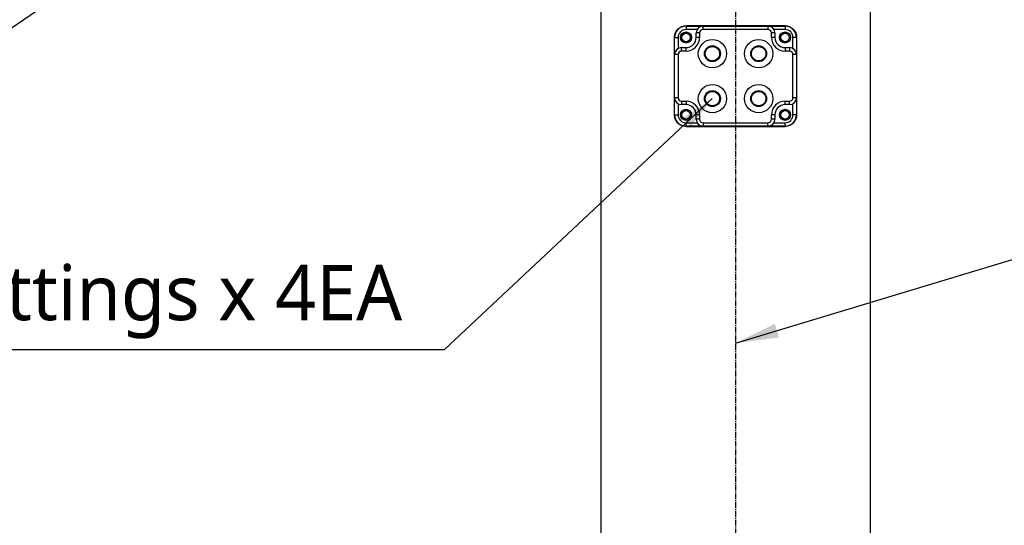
# Model space of a CAD drawing. Header units: millimetres. Extents: x 0 to 4378, y 0 to 2397.
# Tile 222 of 256: x 1405 to 1690, y 1544 to 1690. Entities that reach past the tile are written whole.
import ezdxf

# ---------------------------------------------------------------- set-up
doc = ezdxf.new("R2010")
doc.units = ezdxf.units.MM
doc.header["$LTSCALE"] = 0.2
doc.linetypes.add('CENTER2', pattern=[1.125, 0.75, -0.125, 0.125, -0.125])
doc.layers.add('02_Center Line', color=1, linetype='CENTER2')
doc.styles.add('Rainbow-4.0 Style', font='malgunsl.ttf')
doc.styles.add('Rainbow-5.0 Style', font='malgunsl.ttf')
doc.dimstyles.new('Rainbow-4.0 Style', dxfattribs={"dimtxt": 3.5, "dimasz": 2.5, "dimexe": 1, "dimexo": 1, "dimgap": 1, "dimtad": 1, "dimdsep": 46, "dimtxsty": 'Rainbow-4.0 Style', "dimcen": 0, "dimclrd": 251, "dimclre": 251, "dimclrt": 7, "dimazin": 3, "dimtp": 0.1, "dimtm": 0.1, "dimtfac": 0.61, "dimtmove": 0, "dimatfit": 3, "dimfxl": 1, "dimlwd": -1, "dimlwe": -1, "dimarcsym": 1})
doc.dimstyles.new('Rainbow-5.0 Style', dxfattribs={"dimtxt": 4.5, "dimasz": 2.5, "dimexe": 1, "dimexo": 1, "dimgap": 1, "dimtad": 1, "dimdsep": 46, "dimtxsty": 'Rainbow-5.0 Style', "dimcen": 0, "dimclrd": 251, "dimclre": 251, "dimclrt": 7, "dimazin": 3, "dimtp": 0.1, "dimtm": 0.1, "dimtfac": 0.61, "dimtmove": 0, "dimatfit": 3, "dimfxl": 1, "dimlwd": -1, "dimlwe": -1, "dimarcsym": 1})

# ---------------------------------------------------------------- blocks, each defined once
blk = doc.blocks.new('*D125')
at = {"color": 251, "linetype": 'ByBlock', "transparency": 16777216}
for p, q in [((1667.34, 1758.41), (1778.89, 1758.41)), ((1773.89, 1248.51), (1773.89, 1745.91)), ((1585.46, 1236.01), (1778.89, 1236.01))]:
    blk.add_line(p, q, dxfattribs=at)
at = {"color": 251, "transparency": 16777216}
for points in [[(1771.81, 1745.91), (1775.98, 1745.91), (1773.89, 1758.41)], [(1771.81, 1248.51), (1775.98, 1248.51), (1773.89, 1236.01)]]:
    blk.add_solid(points, dxfattribs=at)
at = {"layer": 'Defpoints', "color": 0, "transparency": 16777216}
for p in [(1662.34, 1758.41), (1773.89, 1758.41), (1580.46, 1236.01)]:
    blk.add_point(p, dxfattribs=at)
at = {"color": 7, "transparency": 16777216, "insert": (1759.84, 1497.21), "char_height": 17.5, "attachment_point": 5, "rotation": 90, "style": 'Rainbow-4.0 Style'}
blk.add_mtext('522.4', dxfattribs=at)
blk = doc.blocks.new('*D126')
at = {"color": 251, "linetype": 'ByBlock', "transparency": 16777216}
for p, q in [((1483.19, 1869.11), (1834.85, 1869.11)), ((1829.85, 681.61), (1829.85, 1856.61)), ((1617.14, 669.11), (1834.85, 669.11))]:
    blk.add_line(p, q, dxfattribs=at)
at = {"color": 251, "transparency": 16777216}
for points in [[(1827.77, 1856.61), (1831.94, 1856.61), (1829.85, 1869.11)], [(1827.77, 681.61), (1831.94, 681.61), (1829.85, 669.11)]]:
    blk.add_solid(points, dxfattribs=at)
at = {"layer": 'Defpoints', "color": 0, "transparency": 16777216}
for p in [(1478.19, 1869.11), (1829.85, 1869.11), (1612.14, 669.11)]:
    blk.add_point(p, dxfattribs=at)
at = {"color": 7, "transparency": 16777216, "insert": (1815.75, 1269.11), "char_height": 17.5, "attachment_point": 5, "rotation": 90, "style": 'Rainbow-4.0 Style'}
blk.add_mtext('1200', dxfattribs=at)
blk = doc.blocks.new('A$C1d36c2ae')
for p, q in [((-39, 1203.5), (-39, 844.08)), ((39, 1203.5), (39, 844.08)), ((14.35, 1188.5), (-14.35, 1188.5)), ((-14.35, 1188.45), (-9.4, 1188.45)), ((-14.35, 1188.45), (-14.35, 1187.45)), ((-11.13, 1187.45), (-14.35, 1187.45)), ((-9.4, 1188.45), (9.4, 1188.45)), ((-9.4, 1187.45), (-9.4, 1188.45)), ((9.4, 1187.45), (-9.4, 1187.45)), ((9.4, 1188.45), (14.35, 1188.45)), ((9.4, 1188.45), (9.4, 1187.45)), ((14.35, 1187.45), (11.13, 1187.45)), ((14.35, 1188.45), (14.35, 1187.45)), ((-17.7, 1162.75), (-17.7, 1185.15)), ((-17.65, 1180.2), (-17.65, 1185.15)), ((-17.65, 1185.15), (-16.65, 1185.15)), ((-16.65, 1185.15), (-16.65, 1181.93)), ((-11.4, 1185.15), (-11.4, 1186.45)), ((-10.4, 1186.45), (-11.4, 1186.45)), ((-10.4, 1185.15), (-11.4, 1185.15)), ((-10.4, 1186.45), (-10.4, 1185.15)), ((10.4, 1185.15), (10.4, 1186.45)), ((11.4, 1186.45), (10.4, 1186.45)), ((11.4, 1185.15), (10.4, 1185.15)), ((11.4, 1186.45), (11.4, 1185.15)), ((16.65, 1181.93), (16.65, 1185.15)), ((17.65, 1185.15), (16.65, 1185.15)), ((17.65, 1185.15), (17.65, 1180.2)), ((17.7, 1185.15), (17.7, 1162.75)), ((-15.65, 1182.2), (-14.35, 1182.2)), ((-15.65, 1181.2), (-15.65, 1182.2)), ((-14.35, 1181.2), (-15.65, 1181.2)), ((-14.35, 1181.2), (-14.35, 1182.2)), ((14.35, 1182.2), (15.65, 1182.2)), ((14.35, 1182.2), (14.35, 1181.2)), ((15.65, 1181.2), (14.35, 1181.2)), ((15.65, 1182.2), (15.65, 1181.2)), ((-17.65, 1167.7), (-17.65, 1180.2)), ((-16.65, 1180.2), (-17.65, 1180.2)), ((-16.65, 1180.2), (-16.65, 1167.7)), ((16.65, 1167.7), (16.65, 1180.2)), ((17.65, 1180.2), (16.65, 1180.2)), ((17.65, 1180.2), (17.65, 1167.7)), ((-17.65, 1162.75), (-17.65, 1167.7)), ((-16.65, 1167.7), (-17.65, 1167.7)), ((17.65, 1167.7), (16.65, 1167.7)), ((17.65, 1167.7), (17.65, 1162.75)), ((-16.65, 1165.97), (-16.65, 1162.75)), ((-15.65, 1166.7), (-14.35, 1166.7)), ((-15.65, 1166.7), (-15.65, 1165.7)), ((-14.35, 1165.7), (-15.65, 1165.7)), ((-14.35, 1166.7), (-14.35, 1165.7)), ((14.35, 1166.7), (15.65, 1166.7)), ((14.35, 1165.7), (14.35, 1166.7)), ((15.65, 1165.7), (14.35, 1165.7)), ((15.65, 1165.7), (15.65, 1166.7)), ((16.65, 1162.75), (16.65, 1165.97)), ((-17.65, 1162.75), (-16.65, 1162.75)), ((-11.4, 1161.45), (-11.4, 1162.75)), ((-10.4, 1162.75), (-11.4, 1162.75)), ((-10.4, 1161.45), (-11.4, 1161.45)), ((-10.4, 1162.75), (-10.4, 1161.45)), ((10.4, 1161.45), (10.4, 1162.75)), ((11.4, 1162.75), (10.4, 1162.75)), ((11.4, 1161.45), (10.4, 1161.45)), ((11.4, 1162.75), (11.4, 1161.45)), ((17.65, 1162.75), (16.65, 1162.75)), ((-14.35, 1160.45), (-11.13, 1160.45)), ((-14.35, 1159.45), (-14.35, 1160.45)), ((-9.4, 1159.45), (-14.35, 1159.45)), ((-14.35, 1159.4), (14.35, 1159.4)), ((-9.4, 1160.45), (9.4, 1160.45)), ((-9.4, 1160.45), (-9.4, 1159.45)), ((9.4, 1159.45), (-9.4, 1159.45)), ((9.4, 1159.45), (9.4, 1160.45)), ((14.35, 1159.45), (9.4, 1159.45)), ((11.13, 1160.45), (14.35, 1160.45)), ((14.35, 1159.45), (14.35, 1160.45))]:
    blk.add_line(p, q)
for centre, radius in [((-14.35, 1185.15), 1.6), ((14.35, 1185.15), 1.6), ((-14.35, 1185.15), 1.23), ((-6.7, 1180.45), 4.1), ((6.7, 1180.45), 4.1), ((14.35, 1185.15), 1.23), ((-6.7, 1180.45), 2.3), ((-6.7, 1180.45), 2.1), ((6.7, 1180.45), 2.3), ((6.7, 1180.45), 2.1), ((-6.7, 1167.45), 4.1), ((-6.7, 1167.45), 2.3), ((6.7, 1167.45), 4.1), ((6.7, 1167.45), 2.3), ((-6.7, 1167.45), 2.1), ((6.7, 1167.45), 2.1), ((-14.35, 1162.75), 1.6), ((-14.35, 1162.75), 1.23), ((14.35, 1162.75), 1.6), ((14.35, 1162.75), 1.23)]:
    blk.add_circle(centre, radius)
for centre, radius, start, end in [((-14.35, 1185.15), 3.3, 90, 180), ((-14.35, 1185.15), 2.3, 90, 180), ((-9.4, 1186.45), 2, 90, 180), ((-9.4, 1186.45), 1, 90, 180), ((9.4, 1186.45), 2, 0, 90), ((9.4, 1186.45), 1, 0, 90), ((14.35, 1185.15), 3.3, 0, 90), ((14.35, 1185.15), 2.3, 0, 90), ((-14.35, 1185.15), 1.5, 80, 350), ((-14.35, 1185.15), 3.95, 270, 0), ((-14.35, 1185.15), 2.95, 270, 0), ((14.35, 1185.15), 3.95, 180, 270), ((14.35, 1185.15), 2.95, 180, 270), ((14.35, 1185.15), 1.5, 80, 350), ((-15.65, 1180.2), 2, 90, 180), ((-15.65, 1180.2), 1, 90, 180), ((15.65, 1180.2), 2, 0, 90), ((15.65, 1180.2), 1, 0, 90), ((-15.65, 1167.7), 2, 180, 270), ((-15.65, 1167.7), 1, 180, 270), ((15.65, 1167.7), 1, 270, 0), ((15.65, 1167.7), 2, 270, 0), ((-14.35, 1162.75), 1.5, 80, 350), ((-14.35, 1162.75), 3.95, 0, 90), ((-14.35, 1162.75), 2.95, 0, 90), ((14.35, 1162.75), 3.95, 90, 180), ((14.35, 1162.75), 2.95, 90, 180), ((14.35, 1162.75), 1.5, 80, 350), ((-14.35, 1162.75), 3.3, 180, 270), ((-14.35, 1162.75), 2.3, 180, 270), ((-9.4, 1161.45), 2, 180, 270), ((-9.4, 1161.45), 1, 180, 270), ((9.4, 1161.45), 1, 270, 0), ((9.4, 1161.45), 2, 270, 0), ((14.35, 1162.75), 3.3, 270, 0), ((14.35, 1162.75), 2.3, 270, 0)]:
    blk.add_arc(centre, radius, start, end)
for points, knots in [([(-17.7, 1185.15), (-17.7, 1185.58), (-17.61, 1186.04), (-17.27, 1186.86), (-17.01, 1187.23), (-16.42, 1187.82), (-16.04, 1188.08), (-15.21, 1188.42), (-14.77, 1188.5), (-14.35, 1188.5)], [1.0490036, 1.0490036, 1.0490036, 1.0490036, 1.1782803, 1.1782803, 1.307557, 1.307557, 1.4427455, 1.4427455, 1.577934, 1.577934, 1.577934, 1.577934]), ([(14.35, 1188.5), (14.77, 1188.5), (15.21, 1188.42), (16.04, 1188.08), (16.42, 1187.82), (17.01, 1187.23), (17.27, 1186.86), (17.61, 1186.04), (17.7, 1185.58), (17.7, 1185.15)], [-0.5289304, -0.5289304, -0.5289304, -0.5289304, -0.3937419, -0.3937419, -0.2585533, -0.2585533, -0.1292767, -0.1292767, 0, 0, 0, 0]), ([(-14.35, 1159.4), (-14.77, 1159.4), (-15.21, 1159.48), (-16.04, 1159.82), (-16.42, 1160.08), (-17.01, 1160.67), (-17.27, 1161.04), (-17.61, 1161.86), (-17.7, 1162.32), (-17.7, 1162.75)], [0.5201111, 0.5201111, 0.5201111, 0.5201111, 0.6552996, 0.6552996, 0.7904881, 0.7904881, 0.9197648, 0.9197648, 1.0490415, 1.0490415, 1.0490415, 1.0490415]), ([(17.7, 1162.75), (17.7, 1162.32), (17.61, 1161.86), (17.27, 1161.04), (17.01, 1160.67), (16.42, 1160.08), (16.04, 1159.82), (15.21, 1159.48), (14.77, 1159.4), (14.35, 1159.4)], [0, 0, 0, 0, 0.1292767, 0.1292767, 0.2585533, 0.2585533, 0.3937419, 0.3937419, 0.5289304, 0.5289304, 0.5289304, 0.5289304])]:
    blk.add_open_spline(points, degree=3, knots=knots)
at = {"layer": '02_Center Line', "ltscale": 11.288275}
blk.add_line((0, 1340.15), (0, 643.96), dxfattribs=at)

msp = doc.modelspace()

# ---------------------------------------------------------------- block references
msp.add_blockref('A$C1d36c2ae', (1612.144, 499.915))

# ---------------------------------------------------------------- texts
at = {"color": 7, "insert": (1244.99, 1597.834), "char_height": 16, "attachment_point": 7, "style": 'Rainbow-5.0 Style'}
msp.add_mtext('%%C4 Pneumatic fittings x 4EA', dxfattribs=at)

# ---------------------------------------------------------------- dimensions: what is measured, and where the dimension line sits
for base, p1, p2, picture, middle in [((1829.854, 1869.115), (1612.144, 669.115), (1478.192, 1869.115), '*D126', (1815.753, 1269.115)), ((1773.892, 1758.415), (1580.456, 1236.015), (1662.341, 1758.415), '*D125', (1759.845, 1497.215))]:
    dim = msp.add_linear_dim(base=base, p1=p1, p2=p2, angle=90, dimstyle='Rainbow-4.0 Style', override={"dimscale": 5})
    dim.commit()
    dim.dimension.update_dxf_attribs({"geometry": picture, "text_midpoint": middle})

# ---------------------------------------------------------------- leaders
at = {"annotation_type": 0, "has_hookline": 1}
for points, override, hookline_direction, text_width in [([(1502.731, 1756.373), (1336.298, 1642.656), (1323.798, 1642.656)], {"dimscale": 5, "dimgap": 1, "dimtad": 1}, 1, 122.213), ([(1612.144, 1596.559), (1918.262, 1689.122), (1930.762, 1689.122)], {"dimscale": 5, "dimgap": 1, "dimtad": 1}, 0, 99.666), ([(1605.417, 1667.371), (1527.743, 1594.634), (1517.743, 1594.634)], {"dimscale": 4, "dimgap": 0.8, "dimtad": 1}, 1, 269.553)]:
    msp.add_leader(points, dimstyle='Rainbow-5.0 Style', override=override, dxfattribs=dict(at, hookline_direction=hookline_direction, text_width=text_width))
msp.add_leader([(1612.144, 1234.275), (1918.262, 1689.122)], dimstyle='Rainbow-5.0 Style', override={"dimscale": 5, "dimgap": 1, "dimtad": 1})

doc.saveas('drawing.dxf')
